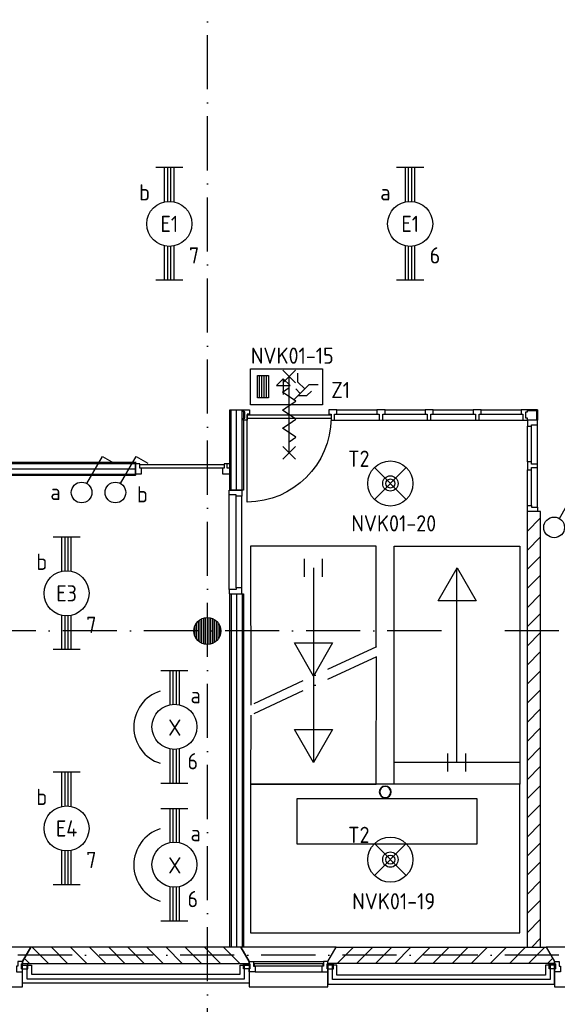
# Model space of a CAD drawing. Header units: millimetres. Extents: x 89505 to 240707, y 191 to 84291.
# Tile 21 of 50: x 179223 to 185187, y 8719 to 19648. Entities that reach past the tile are written whole.
import ezdxf
from ezdxf.enums import TextEntityAlignment as Align

# ---------------------------------------------------------------- set-up
doc = ezdxf.new("R2010")
doc.units = ezdxf.units.MM
doc.header["$LTSCALE"] = 100
doc.linetypes.add('DASHDOT', pattern=[9, 6, -1.5, 0, -1.5])
doc.layers.get('0').update_dxf_attribs({"linetype": 'CONTINUOUS'})
for name, color, linetype in [('AL$1----_ALGEMEEN', 9, 'CONTINUOUS'), ('AL$2----_RENVOOI', 7, 'CONTINUOUS'), ('AL$7----_STRAMIEN', 1, 'DASHDOT'), ('AL21----_BUITENWAND', 4, 'CONTINUOUS'), ('AL22----_BINNENWAND', 7, 'CONTINUOUS'), ('AL24----_TRAPPEN', 7, 'CONTINUOUS'), ('AL28----_KONSTRUKTIE', 3, 'CONTINUOUS'), ('AL31----_BUITENKOZ', 7, 'CONTINUOUS'), ('AL32----_BINNENKOZ', 9, 'CONTINUOUS'), ('AL65----_BEVEILIGING', 7, 'CONTINUOUS'), ('ALL-----_REFLIJNEN', 8, 'CONTINUOUS'), ('ALXA3---_VOLZWART', 14, 'CONTINUOUS'), ('ALXAA---_GEWBETON', 12, 'CONTINUOUS'), ('ALXAB---_PREFABBETON', 1, 'CONTINUOUS'), ('EB63101-_ATTRIB', 2, 'CONTINUOUS'), ('EB63102-_ATTRIB', 2, 'CONTINUOUS'), ('EB63202-_ATTRIB', 2, 'CONTINUOUS'), ('EB63501-_ATTRIB', 2, 'CONTINUOUS'), ('EL63101-_LICHT-ARM', 3, 'CONTINUOUS'), ('EL63101-LICHT-ARM', 3, 'CONTINUOUS'), ('EL63102-_LICHT-SCH', 3, 'CONTINUOUS'), ('EL63202-_NOODVRL-TXT', 3, 'CONTINUOUS'), ('EL63501-_NOODVRL-ARM', 3, 'CONTINUOUS'), ('VOLGNUMMER', 7, 'CONTINUOUS')]:
    doc.layers.add(name, color=color, linetype=linetype)
doc.styles.add('1_8', font='ISO', dxfattribs={"height": 1.8})

# ---------------------------------------------------------------- blocks, each defined once
blk = doc.blocks.new('EJ3T20')
at = {"color": 0}
for p, q in [((-6.25, -1.5), (-6.25, 1.5)), ((6.25, -1.5), (6.25, 1.5)), ((-6.25, 0.52), (-2.44, 0.52)), ((-6.25, 0.17), (-2.49, 0.17)), ((2.44, 0.52), (6.25, 0.52)), ((2.49, 0.17), (6.25, 0.17)), ((-6.25, -0.17), (-2.49, -0.17)), ((-6.25, -0.52), (-2.44, -0.52)), ((2.44, -0.52), (6.25, -0.52)), ((2.49, -0.17), (6.25, -0.17))]:
    blk.add_line(p, q, dxfattribs=at)
blk.add_circle((0, 0), 2.5, dxfattribs=at)
at = {"color": 6, "style": '1_8'}
for tag, flags, p in [('SCHAK', 8, (3.5, 2.75)), ('A_CODE', 8, (0, 0)), ('GROEP', 8, (-3.5, -2.75)), ('KAST', 9, (3.5, -2.75))]:
    blk.add_attdef(tag, text='', height=1.8, dxfattribs=dict(at, flags=flags)).set_placement(p, align=Align.MIDDLE)
blk = doc.blocks.new('ES3S1')
blk.add_lwpolyline([(0.58, 1), (2.31, 4), (3.61, 3.25)])
blk.add_circle((0, 0), 1.15)
at = {"style": '1_8'}
for tag, flags, p in [('SCHAK', 8, (3, 5.5)), ('KAST', 9, (-3, 0.5)), ('M_CODE', 9, (0, 0)), ('DOEL', 9, (-3, -2)), ('GROEP', 9, (-3, -4.5))]:
    blk.add_attdef(tag, text='', height=1.8, dxfattribs=dict(at, flags=flags)).set_placement(p, align=Align.MIDDLE_CENTER)
blk = doc.blocks.new('ES3N026')
for p, q in [((2.25, 1.25), (2.25, -1.25)), ((2.5, 1.25), (2.5, -1.25)), ((2.75, 1.25), (2.75, -1.25)), ((3, 1.25), (3, -1.25)), ((-1.5, 0.75), (-1, 0.25)), ((0.38, -0.88), (0.38, 0.87))]:
    blk.add_line(p, q)
for points in [[(4.01, 2.01), (4.01, -1.98), (-3.99, -1.98), (-3.99, 2.01)], [(3.25, -1.25), (2, -1.25), (2, 1.25), (3.25, 1.25)], [(0.38, -0.88), (1.12, -0.13), (-0.37, -0.13)]]:
    blk.add_lwpolyline(points, close=True)
for points in [[(-0.75, 1.5), (-2.5, -0.25), (-3.5, -0.25)], [(-1.25, 1), (-2.25, 1), (-2.75, 0.5)], [(-2, 0.25), (-1.25, -0.5), (-1.25, -1.5)]]:
    blk.add_lwpolyline(points)
at = {"color": 2, "style": '1_8', "flags": 8}
blk.add_attdef('NUMMER', text='', height=1.8, dxfattribs=at).set_placement((4, 3.75), align=Align.MIDDLE)
at = {"style": '1_8'}
for tag, flags, p in [('A_CODE', 8, (-3.5, 2.75)), ('SCHAK', 8, (3.5, 2.75)), ('GROEP', 8, (-3.5, -2.75)), ('KAST', 9, (3.5, -2.75))]:
    blk.add_attdef(tag, text='', height=1.8, dxfattribs=dict(at, flags=flags)).set_placement(p, align=Align.MIDDLE_CENTER)
blk = doc.blocks.new('ES3G01')
at = {"color": 0}
for p, q in [((-1.77, 1.77), (1.77, -1.77)), ((1.77, 1.77), (-1.77, -1.77))]:
    blk.add_line(p, q, dxfattribs=at)
at = {"color": 6}
blk.add_lwpolyline([(1.77, -1.77), (1.75, -1.75)], dxfattribs=at)
blk.add_circle((0, 0), 2.5)
at = {"color": 0}
for radius in [0.85, 0.5]:
    blk.add_circle((0, 0), radius, dxfattribs=at)
at = {"color": 6, "style": '1_8'}
for tag, flags, p in [('A_CODE', 8, (-3.5, 2.75)), ('SCHAK', 8, (3.5, 2.75)), ('GROEP', 8, (-3.5, -2.75)), ('KAST', 9, (3.5, -2.75))]:
    blk.add_attdef(tag, text='', height=1.8, dxfattribs=dict(at, flags=flags)).set_placement(p, align=Align.MIDDLE)
blk = doc.blocks.new('PENDEL')
at = {"color": 0}
for p, q in [((-6.25, -1.5), (-6.25, 1.5)), ((6.25, -1.5), (6.25, 1.5)), ((-6.25, 0.52), (-2.44, 0.52)), ((-6.25, 0.18), (-2.49, 0.18)), ((2.44, 0.52), (6.25, 0.52)), ((2.49, 0.18), (6.25, 0.18)), ((-6.25, -0.18), (-2.49, -0.18)), ((-6.25, -0.52), (-2.44, -0.52)), ((2.44, -0.52), (6.25, -0.52)), ((2.49, -0.18), (6.25, -0.18))]:
    blk.add_line(p, q, dxfattribs=at)
blk.add_circle((0, 0), 2.5, dxfattribs=at)
at = {"layer": 'EL63101-_LICHT-ARM'}
blk.add_arc((0.04, -0.3), 4.21, 197.6135, 342.3865, dxfattribs=at)
at = {"color": 6, "style": '1_8'}
for tag, flags, p in [('SCHAK', 8, (3.5, 2.75)), ('A_CODE', 8, (0, 0)), ('GROEP', 8, (-3.5, -2.75)), ('KAST', 9, (3.5, -2.75))]:
    blk.add_attdef(tag, text='', height=1.8, dxfattribs=dict(at, flags=flags)).set_placement(p, align=Align.MIDDLE)
at = {"style": '1_8', "flags": 8}
blk.add_attdef('M_CODE', text='', height=3.6, dxfattribs=at).set_placement((0, 0), align=Align.MIDDLE_CENTER)
blk = doc.blocks.new('RONDBUIS219X8')
at = {"color": 0, "linetype": 'Continuous'}
for points in [[(109.55, 0, 1), (-109.55, 0, 1)], [(101.55, 0, 1), (-101.55, 0, 1)]]:
    blk.add_lwpolyline(points, format="xyb", close=True, dxfattribs=at)

msp = doc.modelspace()

# ---------------------------------------------------------------- linework, layer by layer
at = {"color": 8, "linetype": 'Continuous'}
msp.add_lwpolyline([(182677, 15223, -0.408724), (181747, 14293), (181747, 15223)], format="xyb", dxfattribs=at)
at = {"layer": 'AL$1----_ALGEMEEN', "color": 8}
msp.add_line((183377, 13123), (183377, 13123), dxfattribs=at)
at = {"layer": 'AL$2----_RENVOOI'}
msp.add_line((184771, 11403), (183379, 11403), dxfattribs=at)
at = {"layer": 'AL$7----_STRAMIEN', "color": 1}
msp.add_line((194205, 9263), (170205, 9263), dxfattribs=at)
for points in [[(181305, 7175), (181305, 76516)], [(183901, 12863), (143805, 12863), (120711, 12863)], [(194205, 12863), (184592, 12863)]]:
    msp.add_lwpolyline(points, dxfattribs=at)
at = {"layer": 'AL21----_BUITENWAND', "color": 8}
for p, q in [((179253, 9153), (179353, 9153)), ((179253, 8953), (179253, 9153)), ((179353, 9153), (179353, 9053)), ((181668, 9153), (181768, 9153)), ((181668, 9053), (181668, 9153)), ((181768, 9153), (181768, 8953)), ((182643, 9153), (182643, 8943)), ((182743, 9153), (182643, 9153)), ((182743, 9043), (182743, 9153)), ((185157, 9153), (185057, 9153)), ((185057, 9153), (185057, 9043)), ((185157, 8943), (185157, 9153)), ((179353, 9053), (181668, 9053)), ((185057, 9043), (182743, 9043)), ((181768, 8953), (179253, 8953)), ((182643, 8943), (185157, 8943))]:
    msp.add_line(p, q, dxfattribs=at)
at = {"layer": 'AL22----_BINNENWAND', "color": 8}
for p, q in [((181555, 15317), (181705, 15317)), ((181555, 14425), (181555, 15317)), ((181705, 15317), (181705, 14425)), ((177163, 14738), (180507, 14738)), ((180507, 14741), (180507, 14591)), ((180507, 14588), (177163, 14588)), ((181705, 14425), (181555, 14425)), ((181555, 13275), (181705, 13275)), ((181555, 9353), (181555, 13275)), ((181705, 13275), (181705, 9353)), ((181705, 9353), (181555, 9353))]:
    msp.add_line(p, q, dxfattribs=at)
at = {"layer": 'AL22----_BINNENWAND', "color": 8, "linetype": 'Continuous'}
for p, q in [((181570, 14425), (181570, 15317)), ((181690, 14425), (181690, 15317)), ((177163, 14723), (180507, 14723)), ((177163, 14603), (180507, 14603)), ((181570, 13275), (181570, 9353)), ((181690, 13275), (181690, 9353))]:
    msp.add_line(p, q, dxfattribs=at)
at = {"layer": 'AL24----_TRAPPEN', "color": 8}
for p, q in [((181785, 13803), (181786, 12039)), ((183179, 13803), (181785, 13803)), ((183179, 12687), (183179, 13803)), ((183379, 13803), (184771, 13803)), ((183379, 11163), (183379, 13803)), ((184771, 13803), (184771, 11163)), ((182382, 13463), (182382, 13663)), ((182582, 13463), (182582, 13663)), ((182482, 13563), (182482, 11403)), ((183864, 13197), (184075, 13563)), ((184074, 11403), (184074, 13563)), ((184075, 13563), (184287, 13197)), ((184287, 13197), (183864, 13197)), ((184771, 11163), (183379, 11163))]:
    msp.add_line(p, q, dxfattribs=at)
at = {"layer": 'AL24----_TRAPPEN', "color": 8, "linetype": 'DASHDOT'}
for points in [[(183181, 12687), (181786, 12039)], [(183181, 12577), (181786, 11929)]]:
    msp.add_lwpolyline(points, dxfattribs=at)
at = {"layer": 'AL24----_TRAPPEN', "color": 8}
for points in [[(182482, 12363), (182270, 12730), (182694, 12730)], [(182482, 11403), (182270, 11770), (182694, 11770)], [(181785, 11163), (181785, 9513), (184771, 9513), (184771, 11163)]]:
    msp.add_lwpolyline(points, close=True, dxfattribs=at)
for points in [[(181786, 11929), (181785, 11163), (183179, 11163), (183181, 12577)], [(183974, 11303), (183974, 11503)], [(184174, 11303), (184174, 11503)]]:
    msp.add_lwpolyline(points, dxfattribs=at)
at = {"layer": 'AL28----_KONSTRUKTIE', "color": 8}
for p, q in [((185002, 14189), (184852, 14189)), ((184852, 14189), (184852, 9353)), ((185002, 9353), (185002, 14189)), ((179346, 9353), (179253, 9193)), ((181675, 9353), (179346, 9353)), ((181768, 9193), (181675, 9353)), ((182643, 9193), (182735, 9353)), ((182735, 9353), (185065, 9353)), ((184852, 9353), (185002, 9353)), ((185065, 9353), (185157, 9193)), ((179253, 9193), (179253, 9173)), ((181768, 9173), (181768, 9193)), ((182643, 9173), (182643, 9193)), ((185157, 9193), (185157, 9173)), ((179253, 9173), (181768, 9173)), ((185157, 9173), (182643, 9173))]:
    msp.add_line(p, q, dxfattribs=at)
msp.add_circle((181305, 12863), 150, dxfattribs=at)
at = {"layer": 'AL31----_BUITENKOZ', "color": 8}
for points in [[(179253, 9193), (179346, 9353), (178286, 9353), (178378, 9193), (178378, 8913), (179253, 8913)], [(182643, 9193), (182735, 9353), (181675, 9353), (181768, 9193), (181768, 8913), (182643, 8913)], [(186032, 9193), (186125, 9353), (185065, 9353), (185157, 9193), (185157, 8913), (186032, 8913)], [(179243, 9168), (179243, 9112), (179314, 9112), (179314, 9168)], [(181778, 9168), (181778, 9112), (181707, 9112), (181707, 9168)], [(182633, 9168), (182633, 9112), (182704, 9112), (182704, 9168)], [(185167, 9168), (185167, 9112), (185096, 9112), (185096, 9168)]]:
    msp.add_lwpolyline(points, close=True, dxfattribs=at)
at = {"layer": 'AL31----_BUITENKOZ', "color": 8, "linetype": 'Continuous'}
for points in [[(179203, 9193), (179203, 9193), (179203, 9142), (179186, 9142), (179186, 9079), (179186, 9079), (179186, 9079), (179186, 9079), (179186, 9079), (179253, 9079), (179253, 9112), (179243, 9112), (179243, 9168), (179253, 9168), (179253, 9168), (179253, 9193)], [(181818, 9193), (181818, 9193), (181818, 9142), (181835, 9142), (181835, 9079), (181835, 9079), (181835, 9079), (181835, 9079), (181835, 9079), (181768, 9079), (181768, 9112), (181778, 9112), (181778, 9168), (181768, 9168), (181768, 9168), (181768, 9193)], [(182593, 9193), (182593, 9193), (182593, 9142), (182576, 9142), (182576, 9079), (182576, 9079), (182576, 9079), (182576, 9079), (182576, 9079), (182643, 9079), (182643, 9112), (182633, 9112), (182633, 9168), (182643, 9168), (182643, 9168), (182643, 9193)], [(185207, 9193), (185207, 9193), (185207, 9142), (185224, 9142), (185224, 9079), (185224, 9079), (185224, 9079), (185224, 9079), (185224, 9079), (185157, 9079), (185157, 9112), (185167, 9112), (185167, 9168), (185157, 9168), (185157, 9168), (185157, 9193)], [(181823, 9167), (181823, 9146), (182588, 9146), (182588, 9167)]]:
    msp.add_lwpolyline(points, close=True, dxfattribs=at)
at = {"layer": 'AL31----_BUITENKOZ', "color": 8}
for points in [[(181818, 9193), (182593, 9193)], [(181835, 9079), (182576, 9079)]]:
    msp.add_lwpolyline(points, dxfattribs=at)
at = {"layer": 'AL32----_BINNENKOZ', "color": 8}
for p, q in [((181705, 15317), (181772, 15317)), ((181705, 15294), (181705, 15317)), ((181772, 15317), (181772, 15270)), ((182652, 15317), (182652, 15270)), ((182742, 15317), (182652, 15317)), ((182742, 15317), (183186, 15317)), ((182742, 15270), (182742, 15317)), ((183186, 15317), (183186, 15270)), ((183276, 15317), (183186, 15317)), ((183276, 15317), (183720, 15317)), ((183276, 15270), (183276, 15317)), ((183720, 15317), (183720, 15270)), ((183810, 15317), (183720, 15317)), ((183810, 15317), (184254, 15317)), ((183810, 15270), (183810, 15317)), ((184254, 15317), (184254, 15270)), ((184344, 15317), (184254, 15317)), ((184344, 15317), (184788, 15317)), ((184344, 15270), (184344, 15317)), ((184788, 15317), (184788, 15270)), ((184855, 15317), (184788, 15317)), ((184969, 15317), (184855, 15317)), ((184855, 15294), (184855, 15317)), ((184957, 15305), (184855, 15305)), ((184957, 15317), (184957, 15203)), ((184969, 15317), (184969, 15203)), ((181722, 15294), (181705, 15294)), ((181705, 15227), (181722, 15227)), ((181705, 15203), (181705, 15227)), ((181745, 15203), (181705, 15203)), ((181722, 15227), (181722, 15294)), ((181745, 15270), (181745, 15203)), ((181772, 15270), (181745, 15270)), ((181747, 15264), (182677, 15264)), ((181747, 15223), (181747, 15264)), ((182677, 15223), (181747, 15223)), ((182652, 15270), (182679, 15270)), ((182677, 15264), (182677, 15223)), ((182679, 15270), (182679, 15203)), ((182679, 15203), (182715, 15203)), ((182715, 15270), (182742, 15270)), ((182715, 15203), (182715, 15270)), ((182715, 15203), (183211, 15203)), ((182742, 15270), (183186, 15270)), ((183186, 15270), (183211, 15270)), ((183211, 15270), (183211, 15203)), ((183211, 15203), (183251, 15203)), ((183249, 15203), (183745, 15203)), ((183251, 15270), (183276, 15270)), ((183251, 15203), (183251, 15270)), ((183276, 15270), (183720, 15270)), ((183720, 15270), (183745, 15270)), ((183745, 15270), (183745, 15203)), ((183745, 15203), (183785, 15203)), ((183783, 15203), (184279, 15203)), ((183785, 15270), (183810, 15270)), ((183785, 15203), (183785, 15270)), ((183810, 15270), (184254, 15270)), ((184254, 15270), (184279, 15270)), ((184279, 15270), (184279, 15203)), ((184279, 15203), (184319, 15203)), ((184319, 15270), (184344, 15270)), ((184319, 15203), (184319, 15270)), ((184319, 15203), (184821, 15203)), ((184344, 15270), (184788, 15270)), ((184788, 15270), (184805, 15270)), ((184805, 15270), (184805, 15203)), ((184805, 15203), (184855, 15203)), ((184838, 15294), (184855, 15294)), ((184838, 15227), (184838, 15294)), ((184855, 15227), (184838, 15227)), ((184855, 15203), (184855, 15227)), ((180507, 14588), (180507, 14738)), ((180557, 14720), (180507, 14720)), ((180557, 14669), (180557, 14720)), ((181491, 14709), (180557, 14709)), ((180574, 14669), (180557, 14669)), ((181491, 14669), (180557, 14669)), ((180574, 14606), (180574, 14669)), ((181474, 14669), (181474, 14606)), ((181491, 14669), (181474, 14669)), ((181524, 14720), (181491, 14720)), ((181491, 14720), (181491, 14669)), ((181555, 14720), (181491, 14720)), ((181524, 14669), (181524, 14720)), ((181555, 14669), (181524, 14669)), ((181555, 14606), (181555, 14720)), ((180507, 14606), (180574, 14606)), ((181474, 14606), (181555, 14606)), ((181548, 14425), (181687, 14425)), ((181548, 14375), (181548, 14425)), ((181624, 14375), (181548, 14375)), ((181548, 13325), (181548, 14375)), ((181624, 14358), (181624, 14375)), ((181687, 14358), (181624, 14358)), ((181624, 13342), (181624, 14358)), ((181687, 14425), (181687, 14358)), ((181687, 13342), (181687, 14358)), ((181624, 13342), (181624, 13325)), ((181687, 13342), (181624, 13342)), ((181687, 13275), (181687, 13342)), ((181624, 13325), (181548, 13325)), ((181548, 13325), (181548, 13275)), ((181548, 13275), (181687, 13275))]:
    msp.add_line(p, q, dxfattribs=at)
at = {"layer": 'AL32----_BINNENKOZ', "color": 8, "linetype": 'Continuous'}
for p, q in [((184969, 15203), (184855, 15203)), ((184855, 15203), (184855, 15136)), ((184969, 15153), (184969, 15203)), ((184855, 14741), (184855, 15136)), ((184855, 15136), (184902, 15136)), ((184902, 15153), (184969, 15153)), ((184902, 15136), (184902, 15153)), ((184902, 14741), (184902, 15136)), ((184969, 14716), (184969, 15153)), ((184855, 14741), (184855, 14651)), ((184902, 14741), (184855, 14741)), ((184855, 14256), (184855, 14651)), ((184855, 14651), (184902, 14651)), ((184902, 14716), (184902, 14741)), ((184969, 14716), (184902, 14716)), ((184902, 14676), (184969, 14676)), ((184902, 14651), (184902, 14676)), ((184902, 14256), (184902, 14651)), ((184969, 14676), (184969, 14716)), ((184969, 14239), (184969, 14676)), ((184855, 14256), (184902, 14256)), ((184855, 14189), (184855, 14256)), ((184902, 14256), (184902, 14239)), ((184902, 14239), (184969, 14239)), ((184969, 14239), (184969, 14189)), ((184969, 14189), (184855, 14189))]:
    msp.add_line(p, q, dxfattribs=at)
at = {"layer": 'AL65----_BEVEILIGING', "color": 8, "linetype": 'Continuous'}
for points in [[(182142, 15619), (182282, 15759)], [(182282, 15619), (182142, 15759)], [(182212, 14839), (182212, 15689)], [(182212, 15364), (182287, 15414), (182137, 15514), (182212, 15564)], [(182212, 15164), (182287, 15214), (182137, 15314), (182212, 15364)], [(182212, 14964), (182287, 15014), (182137, 15114), (182212, 15164)], [(182142, 14769), (182282, 14909)], [(182282, 14769), (182142, 14909)]]:
    msp.add_lwpolyline(points, dxfattribs=at)
at = {"layer": 'ALL-----_REFLIJNEN', "color": 8, "linetype": 'Continuous'}
for p, q in [((181630, 14425), (181630, 15317)), ((177163, 14663), (180507, 14663)), ((181630, 13275), (181630, 9353))]:
    msp.add_line(p, q, dxfattribs=at)
at = {"layer": 'ALXA3---_VOLZWART', "color": 8}
for p, q in [((179303, 9153), (179303, 9003)), ((181718, 9003), (181718, 9153)), ((182693, 8993), (182693, 9153)), ((185107, 9153), (185107, 8993)), ((179303, 9003), (181718, 9003)), ((185107, 8993), (182693, 8993))]:
    msp.add_line(p, q, dxfattribs=at)
at = {"layer": 'ALXAA---_GEWBETON', "color": 8}
for p, q in [((181265, 12719), (181265, 13008)), ((181285, 12715), (181285, 13012)), ((181305, 12713), (181305, 13013)), ((181325, 12715), (181325, 13012)), ((181345, 12719), (181345, 13008)), ((181165, 12810), (181165, 12917)), ((181185, 12773), (181185, 12953)), ((181205, 12752), (181205, 12975)), ((181225, 12737), (181225, 12990)), ((181245, 12726), (181245, 13001)), ((181365, 12726), (181365, 13001)), ((181385, 12737), (181385, 12990)), ((181405, 12752), (181405, 12975)), ((181425, 12773), (181425, 12953)), ((181445, 12810), (181445, 12917))]:
    msp.add_line(p, q, dxfattribs=at)
at = {"layer": 'ALXAB---_PREFABBETON', "color": 8}
for p, q in [((184852, 14181), (184860, 14189)), ((184852, 13969), (185002, 14119)), ((184852, 13757), (185002, 13907)), ((184852, 13545), (185002, 13695)), ((184852, 13333), (185002, 13483)), ((184852, 13121), (185002, 13271)), ((184852, 12908), (185002, 13058)), ((184852, 12696), (185002, 12846)), ((184852, 12484), (185002, 12634)), ((184852, 12272), (185002, 12422)), ((184852, 12060), (185002, 12210)), ((184852, 11848), (185002, 11998)), ((184852, 11636), (185002, 11786)), ((184852, 11423), (185002, 11574)), ((184852, 11211), (185002, 11361)), ((184852, 10999), (185002, 11149)), ((184852, 10787), (185002, 10937)), ((184852, 10575), (185002, 10725)), ((184852, 10363), (185002, 10513)), ((184852, 10151), (185002, 10301)), ((184852, 9938), (185002, 10089)), ((184852, 9726), (185002, 9876)), ((184852, 9514), (185002, 9664)), ((184903, 9353), (185002, 9452)), ((179363, 9353), (179543, 9173)), ((179575, 9353), (179755, 9173)), ((179787, 9353), (179967, 9173)), ((179999, 9353), (180179, 9173)), ((180211, 9353), (180391, 9173)), ((180423, 9353), (180603, 9173)), ((180635, 9353), (180815, 9173)), ((180847, 9353), (181027, 9173)), ((181060, 9353), (181240, 9173)), ((181272, 9353), (181452, 9173)), ((181484, 9353), (181664, 9173)), ((182926, 9353), (182746, 9173)), ((183139, 9353), (182959, 9173)), ((183351, 9353), (183171, 9173)), ((183563, 9353), (183383, 9173)), ((183775, 9353), (183595, 9173)), ((183987, 9353), (183807, 9173)), ((184199, 9353), (184019, 9173)), ((184411, 9353), (184231, 9173)), ((184623, 9353), (184443, 9173)), ((184836, 9353), (184656, 9173)), ((185048, 9353), (184868, 9173)), ((179274, 9230), (179330, 9173)), ((185136, 9230), (185080, 9173))]:
    msp.add_line(p, q, dxfattribs=at)
at = {"layer": 'VOLGNUMMER'}
msp.add_lwpolyline([(182299, 10500), (184299, 10500), (184299, 11000), (182299, 11000)], close=True, dxfattribs=at)

# ---------------------------------------------------------------- block references
at = {"layer": 'AL28----_KONSTRUKTIE', "color": 8, "xscale": 0.6, "yscale": 0.6, "zscale": 0.6}
msp.add_blockref('RONDBUIS219X8', (183278, 11076), dxfattribs=at)
at = {"layer": 'EL63101-_LICHT-ARM'}
ref = msp.add_blockref('EJ3T20', (180883, 17382, 3500), dxfattribs=dict(at, xscale=100, yscale=100, zscale=100, rotation=90))
ref.add_attrib('A_CODE', 'E1', dxfattribs={"layer": 'EB63101-_ATTRIB', "color": 1, "height": 180, "style": '1_8', "flags": 8}).set_placement((180883, 17382, 3500), align=Align.MIDDLE)
ref.add_attrib('GROEP', '7', dxfattribs={"layer": 'EB63101-_ATTRIB', "color": 1, "height": 180, "style": '1_8', "flags": 8}).set_placement((181158, 17032, 3500), align=Align.MIDDLE)
ref.add_attrib('SCHAK', 'b', dxfattribs={"layer": 'EB63101-_ATTRIB', "color": 1, "height": 180, "style": '1_8', "flags": 8}).set_placement((180608, 17732, 3500), align=Align.MIDDLE)
ref = msp.add_blockref('EJ3T20', (183555, 17382, 3500), dxfattribs=dict(at, xscale=100, yscale=100, zscale=100, rotation=90))
ref.add_attrib('A_CODE', 'E1', dxfattribs={"layer": 'EB63101-_ATTRIB', "color": 1, "height": 180, "style": '1_8', "flags": 8}).set_placement((183555, 17382, 3500), align=Align.MIDDLE)
ref.add_attrib('GROEP', '6', dxfattribs={"layer": 'EB63101-_ATTRIB', "color": 1, "height": 180, "style": '1_8', "flags": 8}).set_placement((183830, 17032, 3500), align=Align.MIDDLE)
ref.add_attrib('SCHAK', 'a', dxfattribs={"layer": 'EB63101-_ATTRIB', "color": 1, "height": 180, "style": '1_8', "flags": 8}).set_placement((183280, 17732, 3500), align=Align.MIDDLE)
ref = msp.add_blockref('EJ3T20', (179743, 13281, 3500), dxfattribs=dict(at, xscale=100, yscale=100, zscale=100, rotation=90))
ref.add_attrib('A_CODE', 'E3', dxfattribs={"layer": 'EB63101-_ATTRIB', "color": 1, "height": 180, "style": '1_8', "flags": 8}).set_placement((179743, 13281, 3500), align=Align.MIDDLE)
ref.add_attrib('GROEP', '7', dxfattribs={"layer": 'EB63101-_ATTRIB', "color": 1, "height": 180, "style": '1_8', "flags": 8}).set_placement((180018, 12931, 3500), align=Align.MIDDLE)
ref.add_attrib('SCHAK', 'b', dxfattribs={"layer": 'EB63101-_ATTRIB', "color": 1, "height": 180, "style": '1_8', "flags": 8}).set_placement((179468, 13631, 3500), align=Align.MIDDLE)
ref = msp.add_blockref('EJ3T20', (179743, 10671, 3500), dxfattribs=dict(at, xscale=100, yscale=100, zscale=100, rotation=90))
ref.add_attrib('A_CODE', 'E4', dxfattribs={"layer": 'EB63101-_ATTRIB', "color": 1, "height": 180, "style": '1_8', "flags": 8}).set_placement((179743, 10671, 3500), align=Align.MIDDLE)
ref.add_attrib('GROEP', '7', dxfattribs={"layer": 'EB63101-_ATTRIB', "color": 1, "height": 180, "style": '1_8', "flags": 8}).set_placement((180018, 10321, 3500), align=Align.MIDDLE)
ref.add_attrib('SCHAK', 'b', dxfattribs={"layer": 'EB63101-_ATTRIB', "color": 1, "height": 180, "style": '1_8', "flags": 8}).set_placement((179468, 11021, 3500), align=Align.MIDDLE)
at = {"layer": 'EL63101-LICHT-ARM'}
ref = msp.add_blockref('PENDEL', (180940, 11799, 3700), dxfattribs=dict(at, xscale=100, yscale=100, zscale=100, rotation=270))
ref.add_attrib('SCHAK', 'a', dxfattribs={"layer": 'EB63101-_ATTRIB', "color": 1, "height": 180, "style": '1_8', "flags": 8}).set_placement((181175, 12150, 3700), align=Align.MIDDLE)
ref.add_attrib('GROEP', '6', dxfattribs={"layer": 'EB63101-_ATTRIB', "color": 1, "height": 180, "style": '1_8', "flags": 8}).set_placement((181143, 11417, 3700), align=Align.MIDDLE)
ref.add_attrib('A_CODE', 'X', dxfattribs={"layer": 'EB63101-_ATTRIB', "color": 1, "height": 180, "style": '1_8', "flags": 8}).set_placement((180944, 11791, 3700), align=Align.MIDDLE)
ref = msp.add_blockref('PENDEL', (180940, 10269, 3700), dxfattribs=dict(at, xscale=100, yscale=100, zscale=100, rotation=270))
ref.add_attrib('SCHAK', 'a', dxfattribs={"layer": 'EB63101-_ATTRIB', "color": 1, "height": 180, "style": '1_8', "flags": 8}).set_placement((181175, 10619, 3700), align=Align.MIDDLE)
ref.add_attrib('GROEP', '6', dxfattribs={"layer": 'EB63101-_ATTRIB', "color": 1, "height": 180, "style": '1_8', "flags": 8}).set_placement((181143, 9887, 3700), align=Align.MIDDLE)
ref.add_attrib('A_CODE', 'X', dxfattribs={"layer": 'EB63101-_ATTRIB', "color": 1, "height": 180, "style": '1_8', "flags": 8}).set_placement((180944, 10261, 3700), align=Align.MIDDLE)
at = {"layer": 'EL63102-_LICHT-SCH'}
ref = msp.add_blockref('ES3S1', (179910, 14400, 1050), dxfattribs=dict(at, xscale=100, yscale=100, zscale=100))
ref.add_attrib('SCHAK', 'a', dxfattribs={"layer": 'EB63102-_ATTRIB', "color": 1, "height": 180, "style": '1_8', "flags": 8}).set_placement((179620, 14406, 1050), align=Align.MIDDLE_CENTER)
ref = msp.add_blockref('ES3S1', (180285, 14400), dxfattribs=dict(at, xscale=100, yscale=100, zscale=100))
ref.add_attrib('SCHAK', 'b', dxfattribs={"layer": 'EB63102-_ATTRIB', "color": 1, "height": 180, "style": '1_8', "flags": 8}).set_placement((180584, 14380), align=Align.MIDDLE_CENTER)
at = {"layer": 'EL63102-_LICHT-SCH', "xscale": 100, "yscale": 100, "zscale": 100}
msp.add_blockref('ES3S1', (185152, 14013, 1050), dxfattribs=at)
at = {"layer": 'EL63202-_NOODVRL-TXT'}
ref = msp.add_blockref('ES3N026', (182185, 15575), dxfattribs=dict(at, xscale=100, yscale=100, zscale=100, rotation=180))
ref.add_attrib('A_CODE', 'Z1', dxfattribs={"layer": 'EB63202-_ATTRIB', "color": 1, "height": 180, "style": '1_8', "flags": 8}).set_placement((182784, 15538), align=Align.MIDDLE_CENTER)
ref.add_attrib('GROEP', 'NVK01-15', dxfattribs={"layer": 'EB63202-_ATTRIB', "color": 1, "height": 180, "style": '1_8', "flags": 8}).set_placement((182247, 15919), align=Align.MIDDLE_CENTER)
at = {"layer": 'EL63501-_NOODVRL-ARM'}
ref = msp.add_blockref('ES3G01', (183335, 14500), dxfattribs=dict(at, xscale=100, yscale=100, zscale=100))
ref.add_attrib('A_CODE', 'T2', dxfattribs={"layer": 'EB63501-_ATTRIB', "color": 1, "height": 180, "style": '1_8', "flags": 8}).set_placement((182985, 14775), align=Align.MIDDLE)
ref.add_attrib('GROEP', 'NVK01-20', dxfattribs={"layer": 'EB63501-_ATTRIB', "color": 1, "height": 180, "style": '1_8', "flags": 8}).set_placement((183373, 14058), align=Align.MIDDLE)
ref = msp.add_blockref('ES3G01', (183335, 10325), dxfattribs=dict(at, xscale=100, yscale=100, zscale=100))
ref.add_attrib('A_CODE', 'T2', dxfattribs={"layer": 'EB63501-_ATTRIB', "color": 1, "height": 180, "style": '1_8', "flags": 8}).set_placement((182985, 10600), align=Align.MIDDLE)
ref.add_attrib('GROEP', 'NVK01-19', dxfattribs={"layer": 'EB63501-_ATTRIB', "color": 1, "height": 180, "style": '1_8', "flags": 8}).set_placement((183372, 9863), align=Align.MIDDLE)

doc.saveas('drawing.dxf')
